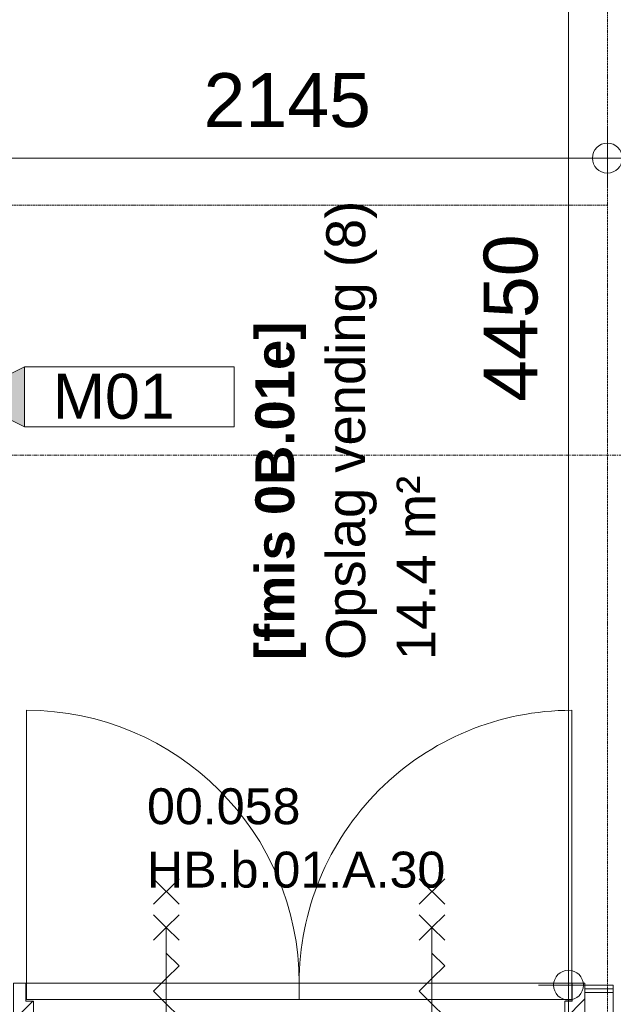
# Model space of a CAD drawing. Header units: millimetres. Extents: x 522 to 75900, y -25803 to 58941.
# Tile 96 of 134: x 38491 to 40475, y 38766 to 42055. Entities that reach past the tile are written whole.
import ezdxf

# ---------------------------------------------------------------- set-up
doc = ezdxf.new("R2010")
doc.units = ezdxf.units.MM
for name, pattern in [('Dash', [6.35, 3.175, -3.175]), ('Dot', [4.7625, 0, -4.7625]), ('Grid Line', [22.225, 12.7, -3.175, 3.175, -3.175]), ('Overhead', [3.96875, 2.38125, -1.5875])]:
    doc.linetypes.add(name, pattern=pattern)
for name, color, linetype, lineweight in [('00_Algemeen', 7, 'Dot', 9), ('00_Algemeen-100', 7, 'Continuous', 9), ('22_Metselwerk', 7, 'Continuous', 9), ('30_Kozijnen-ramen-deuren', 7, 'Continuous', 9), ('32_Trappen en balustraden', 7, 'Continuous', 9), ('42_Dekvloeren en vloersystemen', 7, 'Continuous', 9)]:
    doc.layers.add(name, color=color, linetype=linetype, lineweight=lineweight)
doc.styles.add('Arial', font='arial.ttf', dxfattribs={"height": 180})
doc.styles.add('Arial_1', font='arial.ttf', dxfattribs={"height": 130})
doc.styles.add('Arial_3', font='arial.ttf', dxfattribs={"height": 150})
doc.styles.add('Arial_4', font='arial.ttf', dxfattribs={"height": 120})
doc.styles.add('Arial_B', font='arialbd.ttf', dxfattribs={"height": 130})
doc.dimstyles.new('1_8mm_continuous_mm_zwart', dxfattribs={"dimscale": 304.8, "dimtxt": 183.646692, "dimasz": 0.328084, "dimexe": 0.328084, "dimexo": 0.0625, "dimgap": 0.164042, "dimtad": 1, "dimdec": 0, "dimzin": 0, "dimdsep": 46, "dimtxsty": 'Arial', "dimblk1": 'DOTBLANK', "dimblk2": 'DOTBLANK', "dimsah": 1, "dimcen": 0.09, "dimdle": 0.328084, "dimazin": 0, "dimtfac": 1, "dimtdec": 4, "dimtix": 1, "dimtmove": 0, "dimatfit": 3, "dimfxl": 0.328084, "dimfxlon": 1, "dimtvp": 1, "dimtolj": 1, "dimtzin": 0, "dimarcsym": 2})

# ---------------------------------------------------------------- blocks, each defined once
blk = doc.blocks.new('32_HB_b - 01_A_30_1910x2400_125mm-9753409-100 - Plattegrond - Begane grond')
at = {"layer": '00_Algemeen', "linetype": 'Continuous', "true_color": 0xc0c0c0}
h = blk.add_hatch(dxfattribs=at)
h.set_pattern_fill('FP_101', color=9, style=0, pattern_type=2)
h.set_pattern_definition([(45, (-39304.15, -38779), (-70.71068, 70.71068), [])])
h.paths.add_polyline_path([(1075.8, -81), (1075.8, 58), (1033.8, 58), (1033.8, -2), (1008.8, -2), (1008.8, -81)], flags=0)
h.paths.add_polyline_path([(-767.2, -81), (-767.2, -2), (-792.2, -2), (-792.2, 58), (-834.2, 58), (-834.2, -81)], flags=0)
at = {"layer": '00_Algemeen', "linetype": 'Continuous'}
for p, q in [((-280.7, 321.1), (-365.6, 405.9)), ((-365.6, 321.1), (-280.7, 405.9)), ((607.3, 321.1), (522.4, 405.9)), ((522.4, 321.1), (607.3, 405.9)), ((-323.2, 243.5), (-365.6, 285.9)), ((-323.2, 243.5), (-280.7, 285.9)), ((564.8, 243.5), (522.4, 285.9)), ((564.8, 243.5), (607.3, 285.9)), ((-365.6, 201.1), (-323.2, 243.5)), ((-280.7, 201.1), (-323.2, 243.5)), ((-323.2, 243.5), (-323.2, -266.5)), ((522.4, 201.1), (564.8, 243.5)), ((607.3, 201.1), (564.8, 243.5)), ((564.8, 243.5), (564.8, -266.5)), ((-280.7, 115.8), (-323.2, 158.2)), ((607.3, 115.8), (564.8, 158.2)), ((-323.2, 73.4), (-280.7, 115.8)), ((564.8, 73.4), (607.3, 115.8)), ((-365.6, 30.9), (-323.2, 73.4)), ((522.4, 30.9), (564.8, 73.4)), ((-323.2, -11.5), (-365.6, 30.9)), ((564.8, -11.5), (522.4, 30.9)), ((-280.7, -53.9), (-323.2, -11.5)), ((607.3, -53.9), (564.8, -11.5)), ((-323.2, -96.4), (-280.7, -53.9)), ((564.8, -96.4), (607.3, -53.9)), ((-365.6, -138.8), (-323.2, -96.4)), ((522.4, -138.8), (564.8, -96.4)), ((-323.2, -181.2), (-365.6, -138.8)), ((564.8, -181.2), (522.4, -138.8))]:
    blk.add_line(p, q, dxfattribs=at)
at = {"layer": '30_Kozijnen-ramen-deuren'}
for p, q in [((-834.2, 58), (-834.2, -81)), ((-792.2, 58), (-834.2, 58)), ((-792.2, -2), (-792.2, 58)), ((1075.8, 58), (1033.8, 58)), ((1033.8, 58), (1033.8, -2)), ((1075.8, -81), (1075.8, 58)), ((-767.2, -2), (-792.2, -2)), ((-767.2, -81), (-767.2, -2)), ((1033.8, -2), (1008.8, -2)), ((1008.8, -2), (1008.8, -81)), ((-834.2, -81), (-767.2, -81)), ((1008.8, -81), (1075.8, -81))]:
    blk.add_line(p, q, dxfattribs=at)
blk = doc.blocks.new('32_DO_deurblad_HT_vlak - standaard-8606267-100 - Plattegrond - Begane grond')
at = {"layer": '30_Kozijnen-ramen-deuren', "lineweight": 18}
for p, q in [((-389.8, 0), (-389.8, 55)), ((-389.8, 55), (521.2, 55)), ((521.2, 55), (521.2, 0)), ((521.2, 0), (-389.8, 0))]:
    blk.add_line(p, q, dxfattribs=at)
at = {"layer": '30_Kozijnen-ramen-deuren', "linetype": 'Dash'}
blk.add_line((496.2, 55), (504, 55), dxfattribs=at)
at = {"layer": '30_Kozijnen-ramen-deuren'}
for p, q in [((-389.8, -911), (-389.8, 0)), ((496.2, 0), (504, 0))]:
    blk.add_line(p, q, dxfattribs=at)
blk.add_arc((-389.8, 0), 911, 270, 0, dxfattribs=at)
blk = doc.blocks.new('32_DO_deurblad_HT_vlak - standaard-8606269-100 - Plattegrond - Begane grond')
at = {"layer": '30_Kozijnen-ramen-deuren'}
for p, q in [((-389.8, 911), (-389.8, 0)), ((496.2, 0), (504, 0))]:
    blk.add_line(p, q, dxfattribs=at)
at = {"layer": '30_Kozijnen-ramen-deuren', "lineweight": 18}
for p, q in [((521.2, 0), (-389.8, 0)), ((-389.8, 0), (-389.8, -55)), ((521.2, -55), (521.2, 0)), ((-389.8, -55), (521.2, -55))]:
    blk.add_line(p, q, dxfattribs=at)
at = {"layer": '30_Kozijnen-ramen-deuren', "linetype": 'Dash'}
blk.add_line((496.2, -55), (504, -55), dxfattribs=at)
at = {"layer": '30_Kozijnen-ramen-deuren'}
blk.add_arc((-389.8, 0), 911, 360, 90, dxfattribs=at)
blk = doc.blocks.new('DIMBLOCK31-100 - Plattegrond - Begane grond')
at = {"layer": '00_Algemeen-100', "transparency": 16777216}
for p, q in [((40325.2, 43380), (40325.2, 38730)), ((40425.2, 43280), (40225.2, 43280)), ((40325.2, 43280), (40425.2, 43280)), ((40425.2, 38830), (40225.2, 38830)), ((40325.2, 38830), (40425.2, 38830))]:
    blk.add_line(p, q, dxfattribs=at)
for centre in [(40325.2, 43280), (40325.2, 38830)]:
    blk.add_circle(centre, 50, dxfattribs=at)
at = {"layer": '00_Algemeen-100', "color": 0, "transparency": 16777216, "insert": (40041.5, 40778.1), "char_height": 180, "width": 664.518, "attachment_point": 1, "rotation": 90, "line_spacing_factor": 0.941778, "style": 'Arial'}
blk.add_mtext('4450', dxfattribs=at)
blk = doc.blocks.new('_DotBlank')
at = {"color": 0, "linetype": 'ByBlock', "lineweight": -2}
blk.add_line((-0.5, 0), (-1, 0), dxfattribs=at)
blk.add_circle((0, 0), 0.5, dxfattribs=at)
blk = doc.blocks.new('DIMBLOCK33-100 - Plattegrond - Begane grond')
at = {"layer": '00_Algemeen-100', "transparency": 16777216}
for p, q in [((38185, 41492.3), (38185, 41692.3)), ((38310, 41492.3), (38310, 41692.3)), ((38185, 41592.3), (38310, 41592.3)), ((38185, 41592.3), (38185, 41492.3)), ((38310, 41592.3), (38310, 41492.3))]:
    blk.add_line(p, q, dxfattribs=at)
for centre in [(38185, 41592.3), (38310, 41592.3)]:
    blk.add_circle(centre, 50, dxfattribs=at)
at = {"layer": '00_Algemeen-100', "color": 0, "transparency": 16777216, "insert": (38039.8, 41876), "char_height": 180, "width": 498.389, "attachment_point": 1, "line_spacing_factor": 0.941778, "style": 'Arial'}
blk.add_mtext('125', dxfattribs=at)
blk = doc.blocks.new('DIMBLOCK34-100 - Plattegrond - Begane grond')
at = {"layer": '00_Algemeen-100', "transparency": 16777216}
for p, q in [((38310, 41492.3), (38310, 41692.3)), ((40455, 41692.3), (40455, 41492.3)), ((40455, 41592.3), (40455, 41692.3)), ((38310, 41592.3), (40555, 41592.3)), ((38310, 41592.3), (38310, 41492.3))]:
    blk.add_line(p, q, dxfattribs=at)
for centre in [(38310, 41592.3), (40455, 41592.3)]:
    blk.add_circle(centre, 50, dxfattribs=at)
at = {"layer": '00_Algemeen-100', "color": 0, "transparency": 16777216, "insert": (39105.6, 41876), "char_height": 180, "width": 664.518, "attachment_point": 1, "line_spacing_factor": 0.941778, "style": 'Arial'}
blk.add_mtext('2145', dxfattribs=at)
blk = doc.blocks.new('00_TAG-WA_wall tag_BAR - Type Mark_7x2-7455557-100 - Plattegrond - Begane grond')
at = {"layer": '00_Algemeen', "linetype": 'Continuous'}
blk.add_hatch(color=256, dxfattribs=at).paths.add_polyline_path([(0, -2), (-1, 0), (1, 0)], flags=0)
for p, q in [((-1, 7), (-1, 0)), ((1, 7), (-1, 7)), ((1, 0), (1, 7)), ((-1, 0), (1, 0)), ((1, 0), (-1, 0)), ((-1, 0), (0, -2)), ((0, -2), (1, 0))]:
    blk.add_line(p, q, dxfattribs=at)

msp = doc.modelspace()

# ---------------------------------------------------------------- linework, layer by layer
at = {"layer": '00_Algemeen', "color": 16, "linetype": 'Grid Line', "true_color": 0x800000}
msp.add_line((5155.6, 40600), (57181.4, 40600), dxfattribs=at)
at = {"layer": '22_Metselwerk'}
for p, q in [((40475, 38830), (40380, 38830)), ((40380, 38830), (40380, 38705)), ((40475, 38817.5), (40380, 38817.5)), ((40475, 38805), (40380, 38805)), ((40475, 38705), (40475, 38830))]:
    msp.add_line(p, q, dxfattribs=at)
at = {"layer": '32_Trappen en balustraden', "linetype": 'Overhead'}
for q in [(40455, 43405), (38275, 41435), (40455, 38495)]:
    msp.add_line((40455, 41435), q, dxfattribs=at)
at = {"layer": '42_Dekvloeren en vloersystemen', "color": 7, "true_color": 0xffffff}
for p, q in [((38512, 38829), (38514, 38829)), ((40336, 38829), (40338, 38829))]:
    msp.add_line(p, q, dxfattribs=at)

# ---------------------------------------------------------------- block references
at = {"layer": '00_Algemeen', "linetype": 'Continuous', "xscale": 99.99999999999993, "yscale": 99.99999999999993, "zscale": 99.99999999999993, "rotation": 270}
msp.add_blockref('00_TAG-WA_wall tag_BAR - Type Mark_7x2-7455557-100 - Plattegrond - Begane grond', (38507.6, 40794.9), dxfattribs=at)
at = {"layer": '30_Kozijnen-ramen-deuren'}
for name, p in [('32_DO_deurblad_HT_vlak - standaard-8606269-100 - Plattegrond - Begane grond', (38903.8, 38837)), ('32_HB_b - 01_A_30_1910x2400_125mm-9753409-100 - Plattegrond - Begane grond', (39304.2, 38779))]:
    msp.add_blockref(name, p, dxfattribs=at)
at = {"layer": '30_Kozijnen-ramen-deuren', "rotation": 180}
msp.add_blockref('32_DO_deurblad_HT_vlak - standaard-8606267-100 - Plattegrond - Begane grond', (39946.2, 38837), dxfattribs=at)

# ---------------------------------------------------------------- texts
at = {"layer": '00_Algemeen', "linetype": 'Continuous', "char_height": 130, "attachment_point": 1, "rotation": 90, "style": 'Arial_1'}
for s, insert, width in [('Opslag vending (8)', (39515.6, 39915.7), 1835.864), ('14.4 m²', (39750.7, 39915.7), 737.552), ('14.4 m²', (39750.7, 39915.7), 737.552)]:
    msp.add_mtext(s, dxfattribs=dict(at, insert=insert, width=width))
at = {"layer": '00_Algemeen', "color": 5, "linetype": 'Continuous', "true_color": 0x0000ff, "insert": (39278.6, 39915.7), "char_height": 130, "width": 1378.902, "attachment_point": 1, "rotation": 90, "style": 'Arial_B'}
msp.add_mtext('[fmis 0B.01e]', dxfattribs=at)
at = {"layer": '00_Algemeen', "linetype": 'Continuous', "attachment_point": 1}
for s, insert, char_height, width, style in [('M01', (38601.6, 40871.9), 150, 505.063, 'Arial_3'), ('00.058', (38916.6, 39487.6), 120, 665.401, 'Arial_4'), ('HB.b.01.A.30', (38916.6, 39275.9), 120, 1298.734, 'Arial_4')]:
    msp.add_mtext(s, dxfattribs=dict(at, insert=insert, char_height=char_height, width=width, style=style))

# ---------------------------------------------------------------- dimensions: what is measured, and where the dimension line sits
at = {"layer": '00_Algemeen', "linetype": 'Continuous'}
dim = msp.add_linear_dim(base=(40325.2, 38830), p1=(40425.2, 43280), p2=(40425.2, 38830), angle=90, dimstyle='1_8mm_continuous_mm_zwart', override={"dimpost": '<>', "dimfxl": 4450}, dxfattribs=at)
dim.commit()
dim.dimension.update_dxf_attribs({"geometry": 'DIMBLOCK31-100 - Plattegrond - Begane grond', "text_midpoint": (40183.2, 41055)})
for base, p1, p2, override, picture, middle in [((38310, 41592.3), (38185, 41492.3), (38310, 41492.3), {"dimpost": '<>', "dimfxl": 125}, 'DIMBLOCK33-100 - Plattegrond - Begane grond', (38247.5, 41734.2)), ((40455, 41592.3), (38310, 41492.3), (40455, 41692.3), {"dimpost": '<>', "dimfxl": 2154.303832}, 'DIMBLOCK34-100 - Plattegrond - Begane grond', (39382.5, 41734.2))]:
    dim = msp.add_linear_dim(base=base, p1=p1, p2=p2, dimstyle='1_8mm_continuous_mm_zwart', override=override, dxfattribs=at)
    dim.commit()
    dim.dimension.update_dxf_attribs({"geometry": picture, "text_midpoint": middle})

doc.saveas('drawing.dxf')
